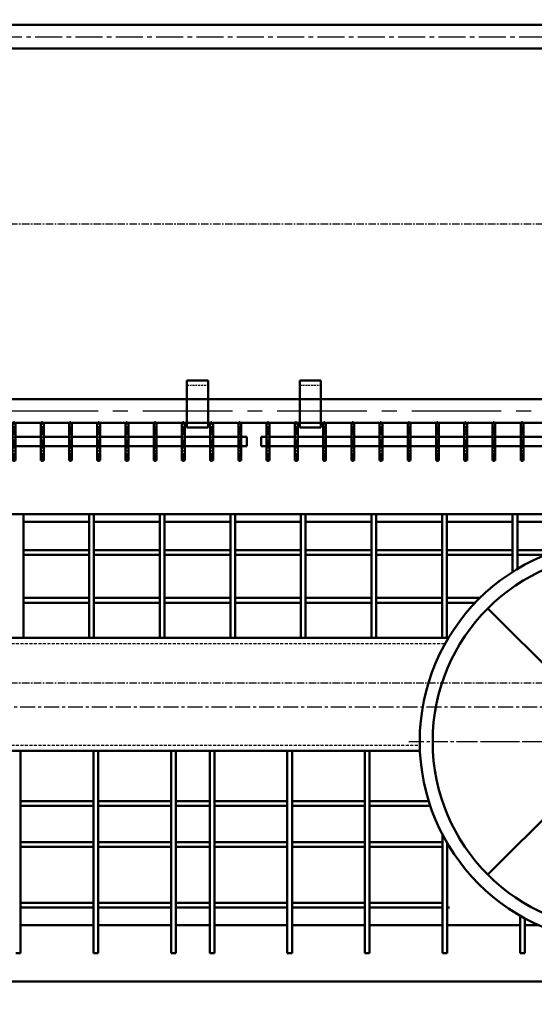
# Model space of a CAD drawing. Header units: millimetres. Extents: x 42975 to 708721, y 118172 to 172014.
# Tile 6 of 256: x 311421 to 312515, y 130579 to 132671. Entities that reach past the tile are written whole.
import ezdxf

# ---------------------------------------------------------------- set-up
doc = ezdxf.new("R2010")
doc.units = ezdxf.units.MM
for name, pattern in [('CENTER', [50.8, 31.75, -6.35, 6.35, -6.35]), ('CENTER2', [28.575, 19.05, -3.175, 3.175, -3.175]), ('HIDDEN', [9.525, 6.35, -3.175]), ('PHANTOM', [63.5, 31.75, -6.35, 6.35, -6.35, 6.35, -6.35]), ('осевая', [50.8, 31.75, -6.35, 6.35, -6.35]), ('штриховая 04-2', [6, 4, -2])]:
    doc.linetypes.add(name, pattern=pattern)
doc.layers.get('Defpoints').update_dxf_attribs({"color": 8})
for name, color, linetype in [('Cen', 5, 'CENTER'), ('Hide', 2, 'HIDDEN'), ('Phan', 5, 'PHANTOM'), ('ОЗиМ Оси', 4, 'CENTER2'), ('ОЗИМ_Размеры', 7, 'Continuous')]:
    doc.layers.add(name, color=color, linetype=linetype)
for name, color, linetype, lineweight in [('ГТО-2_Оси_025', 6, 'осевая', 25), ('ОЗиМ Линии', 7, 'Continuous', 25), ('ОЗиМ Металл', 1, 'Continuous', 50), ('ОЗиМ Металл штрих', 230, 'штриховая 04-2', 25), ('ОЗиМ Размеры', 2, 'Continuous', 25)]:
    doc.layers.add(name, color=color, linetype=linetype, lineweight=lineweight)
doc.styles.add('RomanS', font='romans.shx', dxfattribs={"width": 0.7})
doc.dimstyles.new('M100', dxfattribs={"dimscale": 100, "dimtxt": 3, "dimasz": 2, "dimexe": 1.25, "dimexo": 0.625, "dimtad": 3, "dimtoh": 1, "dimdec": 0, "dimtxsty": 'RomanS', "dimblk": 'OBLIQUE', "dimcen": 3, "dimclrt": 2, "dimaunit": 1, "dimadec": 4, "dimazin": 0, "dimtfac": 1, "dimtdec": 0, "dimtmove": 0, "dimatfit": 3, "dimfxl": 1, "dimtfill": 1, "dimarcsym": 0})

# ---------------------------------------------------------------- blocks, each defined once
blk = doc.blocks.new('_Oblique')
at = {"color": 0, "linetype": 'ByBlock', "lineweight": -2}
blk.add_line((-0.5, -0.5), (0.5, 0.5), dxfattribs=at)
blk = doc.blocks.new('*D51')
at = {"layer": 'Defpoints', "color": 0, "transparency": 16777216}
for p in [(370324.6, 134437.2), (307024.6, 128737.2), (370324.6, 121155.3)]:
    blk.add_point(p, dxfattribs=at)
at = {"layer": 'ОЗИМ_Размеры', "color": 0, "lineweight": -2, "transparency": 16777216}
for p, q in [((370324.6, 134374.7), (370324.6, 121030.3)), ((307024.6, 128674.7), (307024.6, 121030.3)), ((307024.6, 121155.3), (370324.6, 121155.3))]:
    blk.add_line(p, q, dxfattribs=at)
at = {"layer": 'ОЗИМ_Размеры', "color": 0, "lineweight": -2, "transparency": 16777216, "xscale": 200, "yscale": 200, "zscale": 200, "rotation": 180}
blk.add_blockref('_Oblique', (307024.6, 121155.3), dxfattribs=at)
at = {"layer": 'ОЗИМ_Размеры', "color": 0, "lineweight": -2, "transparency": 16777216, "xscale": 200, "yscale": 200, "zscale": 200}
blk.add_blockref('_Oblique', (370324.6, 121155.3), dxfattribs=at)
at = {"layer": 'ОЗИМ_Размеры', "color": 2, "transparency": 16777216, "insert": (338674.6, 121367.8), "char_height": 300, "attachment_point": 5, "style": 'RomanS', "bg_fill": 3, "box_fill_scale": 1.1, "bg_fill_color": 256, "bg_fill_true_color": 13158600, "bg_fill_transparency": 0}
blk.add_mtext('63300', dxfattribs=at)
blk = doc.blocks.new('A$C1C0F1248')
at = {"layer": 'Cen'}
for p, q in [((2741.5, -772.7, 0), (-2193.5, -773.1, 0)), ((-274, -845.9, 0), (624.4, -845.9, 0))]:
    blk.add_line(p, q, dxfattribs=at)
at = {"layer": 'Hide'}
for p, q in [((-2128.5, -637.9, 0), (-196.9, -637.9, 0)), ((-2128.5, -853.9, 0), (-250.9, -853.9, 0))]:
    blk.add_line(p, q, dxfattribs=at)
at = {"layer": 'Phan'}
for p, q in [((-223.5, -845.9, 0), (576.5, -845.9, 0)), ((-192.5, -1069.9, 0), (-187.6, -1069.9, 0))]:
    blk.add_line(p, q, dxfattribs=at)
at = {"layer": 'ОЗиМ Металл'}
for p, q in [((-2043.5, -362.9, 0), (2396.5, -362.9, 0)), ((-1103.5, -362.9, 0), (-1093.5, -362.9, 0)), ((-1093.5, -625.9, 0), (-1093.5, -362.9, 0)), ((-953.5, -362.9, 0), (-943.5, -362.9, 0)), ((-953.5, -362.9, 0), (-953.5, -625.9, 0)), ((-943.5, -625.9, 0), (-943.5, -362.9, 0)), ((-803.5, -362.9, 0), (-793.5, -362.9, 0)), ((-803.5, -362.9, 0), (-803.5, -625.9, 0)), ((-793.5, -625.9, 0), (-793.5, -362.9, 0)), ((-653.5, -362.9, 0), (-643.5, -362.9, 0)), ((-653.5, -362.9, 0), (-653.5, -625.9, 0)), ((-643.5, -625.9, 0), (-643.5, -362.9, 0)), ((-503.5, -362.9, 0), (-493.5, -362.9, 0)), ((-503.5, -362.9, 0), (-503.5, -625.9, 0)), ((-493.5, -625.9, 0), (-493.5, -362.9, 0)), ((-353.5, -362.9, 0), (-343.5, -362.9, 0)), ((-353.5, -362.9, 0), (-353.5, -625.9, 0)), ((-343.5, -625.9, 0), (-343.5, -362.9, 0)), ((-203.5, -362.9, 0), (-193.5, -362.9, 0)), ((-203.5, -362.9, 0), (-203.5, -625.9, 0)), ((-193.5, -625.9, 0), (-193.5, -362.9, 0)), ((-53.5, -362.9, 0), (-43.5, -362.9, 0)), ((-53.5, -362.9, 0), (-53.5, -485.6, 0)), ((-43.5, -479.4, 0), (-43.5, -362.9, 0)), ((-1093.5, -378.9, 0), (-953.5, -378.9, 0)), ((-943.5, -378.9, 0), (-803.5, -378.9, 0)), ((-793.5, -378.9, 0), (-653.5, -378.9, 0)), ((-643.5, -378.9, 0), (-503.5, -378.9, 0)), ((-493.5, -378.9, 0), (-353.5, -378.9, 0)), ((-343.5, -378.9, 0), (-203.5, -378.9, 0)), ((-193.5, -378.9, 0), (-53.5, -378.9, 0)), ((-43.5, -378.9, 0), (96.5, -378.9, 0)), ((-1093.5, -439.4, 0), (-953.5, -439.4, 0)), ((-1093.5, -449.4, 0), (-953.5, -449.4, 0)), ((-943.5, -439.4, 0), (-803.5, -439.4, 0)), ((-943.5, -449.4, 0), (-803.5, -449.4, 0)), ((-793.5, -439.4, 0), (-653.5, -439.4, 0)), ((-793.5, -449.4, 0), (-653.5, -449.4, 0)), ((-643.5, -439.4, 0), (-503.5, -439.4, 0)), ((-643.5, -449.4, 0), (-503.5, -449.4, 0)), ((-493.5, -439.4, 0), (-353.5, -439.4, 0)), ((-493.5, -449.4, 0), (-353.5, -449.4, 0)), ((-343.5, -439.4, 0), (-203.5, -439.4, 0)), ((-343.5, -449.4, 0), (-203.5, -449.4, 0)), ((-193.5, -439.4, 0), (-53.5, -439.4, 0)), ((-193.5, -449.4, 0), (-53.5, -449.4, 0)), ((-43.5, -439.4, 0), (44.2, -439.4, 0)), ((-43.5, -449.4, 0), (16.7, -449.4, 0)), ((-1093.5, -540.9, 0), (-953.5, -540.9, 0)), ((-943.5, -540.9, 0), (-803.5, -540.9, 0)), ((-793.5, -540.9, 0), (-653.5, -540.9, 0)), ((-643.5, -540.9, 0), (-503.5, -540.9, 0)), ((-493.5, -540.9, 0), (-353.5, -540.9, 0)), ((-343.5, -540.9, 0), (-203.5, -540.9, 0)), ((-193.5, -540.9, 0), (-123, -540.9, 0)), ((-1093.5, -550.9, 0), (-953.5, -550.9, 0)), ((-943.5, -550.9, 0), (-803.5, -550.9, 0)), ((-793.5, -550.9, 0), (-653.5, -550.9, 0)), ((-643.5, -550.9, 0), (-503.5, -550.9, 0)), ((-493.5, -550.9, 0), (-353.5, -550.9, 0)), ((-343.5, -550.9, 0), (-203.5, -550.9, 0)), ((-193.5, -550.9, 0), (-132.8, -550.9, 0)), ((-106.3, -1128.8, 0), (459.4, -563.1, 0)), ((459.4, -1128.8, 0), (-106.3, -563.1, 0)), ((459.4, -1128.8, 0), (-106.3, -563.1, 0)), ((459.4, -1128.8, 0), (-106.3, -563.1, 0)), ((-2128.5, -625.9, 0), (-190, -625.9, 0)), ((-2042.5, -865.9, 0), (-250.5, -865.9, 0)), ((-1099.5, -865.9, 0), (-1099.5, -1295.9, 0)), ((-944.5, -1295.9, 0), (-944.5, -865.9, 0)), ((-934.5, -865.9, 0), (-934.5, -1295.9, 0)), ((-779.5, -1295.9, 0), (-779.5, -865.9, 0)), ((-769.5, -865.9, 0), (-769.5, -1295.9, 0)), ((-697.5, -1295.9, 0), (-697.5, -865.9, 0)), ((-687.5, -865.9, 0), (-687.5, -1295.9, 0)), ((-532.5, -1295.9, 0), (-532.5, -865.9, 0)), ((-522.5, -865.9, 0), (-522.5, -1295.9, 0)), ((-367.5, -1295.9, 0), (-367.5, -865.9, 0)), ((-357.5, -865.9, 0), (-357.5, -1295.9, 0)), ((-1099.5, -972.7, 0), (-944.5, -972.7, 0)), ((-1099.5, -982.7, 0), (-944.5, -982.7, 0)), ((-934.5, -972.7, 0), (-779.5, -972.7, 0)), ((-934.5, -982.7, 0), (-779.5, -982.7, 0)), ((-769.5, -972.7, 0), (-697.5, -972.7, 0)), ((-769.5, -982.7, 0), (-697.5, -982.7, 0)), ((-687.5, -972.7, 0), (-532.5, -972.7, 0)), ((-687.5, -982.7, 0), (-532.5, -982.7, 0)), ((-522.5, -972.7, 0), (-367.5, -972.7, 0)), ((-522.5, -982.7, 0), (-367.5, -982.7, 0)), ((-357.5, -972.7, 0), (-231.7, -972.7, 0)), ((-357.5, -982.7, 0), (-228.5, -982.7, 0)), ((-202.5, -1295.9, 0), (-202.5, -1043.7, 0)), ((-1099.5, -1059.9, 0), (-944.5, -1059.9, 0)), ((-934.5, -1059.9, 0), (-779.5, -1059.9, 0)), ((-769.5, -1059.9, 0), (-697.5, -1059.9, 0)), ((-687.5, -1059.9, 0), (-532.5, -1059.9, 0)), ((-522.5, -1059.9, 0), (-367.5, -1059.9, 0)), ((-357.5, -1059.9, 0), (-202.5, -1059.9, 0)), ((-192.5, -1061.8, 0), (-192.5, -1295.9, 0)), ((-1099.5, -1069.9, 0), (-944.5, -1069.9, 0)), ((-934.5, -1069.9, 0), (-779.5, -1069.9, 0)), ((-769.5, -1069.9, 0), (-697.5, -1069.9, 0)), ((-687.5, -1069.9, 0), (-532.5, -1069.9, 0)), ((-522.5, -1069.9, 0), (-367.5, -1069.9, 0)), ((-357.5, -1069.9, 0), (-202.5, -1069.9, 0)), ((-1099.5, -1188.8, 0), (-944.5, -1188.8, 0)), ((-934.5, -1188.8, 0), (-779.5, -1188.8, 0)), ((-769.5, -1188.8, 0), (-697.5, -1188.8, 0)), ((-687.5, -1188.8, 0), (-532.5, -1188.8, 0)), ((-522.5, -1188.8, 0), (-367.5, -1188.8, 0)), ((-357.5, -1188.8, 0), (-202.5, -1188.8, 0)), ((-1099.5, -1198.8, 0), (-944.5, -1198.8, 0)), ((-934.5, -1198.8, 0), (-779.5, -1198.8, 0)), ((-769.5, -1198.8, 0), (-697.5, -1198.8, 0)), ((-687.5, -1198.8, 0), (-532.5, -1198.8, 0)), ((-522.5, -1198.8, 0), (-367.5, -1198.8, 0)), ((-357.5, -1198.8, 0), (-202.5, -1198.8, 0)), ((-192.5, -1198.8, 0), (-187.6, -1198.8, 0)), ((-37.5, -1295.9, 0), (-37.5, -1216, 0)), ((-27.5, -1221.6, 0), (-27.5, -1295.9, 0)), ((-1099.5, -1235.9, 0), (-944.5, -1235.9, 0)), ((-934.5, -1235.9, 0), (-779.5, -1235.9, 0)), ((-769.5, -1235.9, 0), (-697.5, -1235.9, 0)), ((-687.5, -1235.9, 0), (-532.5, -1235.9, 0)), ((-522.5, -1235.9, 0), (-367.5, -1235.9, 0)), ((-357.5, -1235.9, 0), (-202.5, -1235.9, 0)), ((-192.5, -1235.9, 0), (-37.5, -1235.9, 0)), ((-27.5, -1235.9, 0), (1.5, -1235.9, 0)), ((-1109.5, -1295.9, 0), (-1099.5, -1295.9, 0)), ((-944.5, -1295.9, 0), (-934.5, -1295.9, 0)), ((-779.5, -1295.9, 0), (-769.5, -1295.9, 0)), ((-697.5, -1295.9, 0), (-687.5, -1295.9, 0)), ((-532.5, -1295.9, 0), (-522.5, -1295.9, 0)), ((-367.5, -1295.9, 0), (-357.5, -1295.9, 0)), ((-202.5, -1295.9, 0), (-192.5, -1295.9, 0)), ((-37.5, -1295.9, 0), (-27.5, -1295.9, 0)), ((-2064.5, -1355.9, 0), (2417.5, -1355.9, 0))]:
    blk.add_line(p, q, dxfattribs=at)
for radius in [427.5, 400]:
    blk.add_circle((176.5, -845.9, 0), radius, dxfattribs=at)
blk = doc.blocks.new('ОЗиМ_Реш.план')
at = {"layer": 'ОЗиМ Металл'}
for p, q in [((17, 83.5), (17, 3.5)), ((17, 83.5), (23, 83.5)), ((23, 3.5), (23, 83.5)), ((77, 83.5), (77, 3.5)), ((77, 83.5), (83, 83.5)), ((83, 3.5), (83, 83.5)), ((137, 83.5), (137, 3.5)), ((137, 83.5), (143, 83.5)), ((143, 3.5), (143, 83.5)), ((197, 83.5), (197, 3.5)), ((197, 83.5), (203, 83.5)), ((203, 3.5), (203, 83.5)), ((257, 83.5), (257, 3.5)), ((257, 83.5), (263, 83.5)), ((263, 3.5), (263, 83.5)), ((317, 83.5), (317, 3.5)), ((317, 83.5), (323, 83.5)), ((323, 3.5), (323, 83.5)), ((377, 83.5), (377, 3.5)), ((377, 83.5), (383, 83.5)), ((383, 3.5), (383, 83.5)), ((437, 83.5), (437, 3.5)), ((437, 83.5), (443, 83.5)), ((443, 3.5), (443, 83.5)), ((497, 83.5), (497, 3.5)), ((497, 83.5), (503, 83.5)), ((503, 3.5), (503, 83.5)), ((557, 83.5), (557, 3.5)), ((557, 83.5), (563, 83.5)), ((563, 3.5), (563, 83.5)), ((617, 83.5), (617, 3.5)), ((617, 83.5), (623, 83.5)), ((623, 3.5), (623, 83.5)), ((677, 83.5), (677, 3.5)), ((677, 83.5), (683, 83.5)), ((683, 3.5), (683, 83.5)), ((737, 83.5), (737, 3.5)), ((737, 83.5), (743, 83.5)), ((743, 3.5), (743, 83.5)), ((797, 83.5), (797, 3.5)), ((797, 83.5), (803, 83.5)), ((803, 3.5), (803, 83.5)), ((857, 83.5), (857, 3.5)), ((857, 83.5), (863, 83.5)), ((863, 3.5), (863, 83.5)), ((917, 83.5), (917, 3.5)), ((917, 83.5), (923, 83.5)), ((923, 3.5), (923, 83.5)), ((977, 83.5), (977, 3.5)), ((977, 83.5), (983, 83.5)), ((983, 3.5), (983, 83.5)), ((1037, 83.5), (1037, 3.5)), ((1037, 83.5), (1043, 83.5)), ((1043, 3.5), (1043, 83.5)), ((1097, 83.5), (1097, 3.5)), ((1097, 83.5), (1103, 83.5)), ((1103, 3.5), (1103, 83.5)), ((1157, 83.5), (1157, 3.5)), ((1157, 83.5), (1163, 83.5)), ((1163, 3.5), (1163, 83.5)), ((1217, 83.5), (1217, 3.5)), ((1217, 83.5), (1223, 83.5)), ((1223, 3.5), (1223, 83.5)), ((1277, 83.5), (1277, 3.5)), ((1277, 83.5), (1283, 83.5)), ((1283, 3.5), (1283, 83.5)), ((1337, 83.5), (1337, 3.5)), ((1337, 83.5), (1343, 83.5)), ((1343, 3.5), (1343, 83.5)), ((1397, 83.5), (1397, 3.5)), ((1397, 83.5), (1403, 83.5)), ((1403, 3.5), (1403, 83.5)), ((1457, 83.5), (1457, 3.5)), ((1457, 83.5), (1463, 83.5)), ((1463, 3.5), (1463, 83.5)), ((1517, 83.5), (1517, 3.5)), ((1517, 83.5), (1523, 83.5)), ((1523, 3.5), (1523, 83.5)), ((5, 53.5), (17, 53.5)), ((5, 53.5), (5, 33.5)), ((23, 53.5), (77, 53.5)), ((83, 53.5), (137, 53.5)), ((143, 53.5), (197, 53.5)), ((203, 53.5), (257, 53.5)), ((263, 53.5), (317, 53.5)), ((323, 53.5), (377, 53.5)), ((383, 53.5), (437, 53.5)), ((443, 53.5), (497, 53.5)), ((503, 53.5), (557, 53.5)), ((563, 53.5), (617, 53.5)), ((623, 53.5), (677, 53.5)), ((683, 53.5), (737, 53.5)), ((743, 53.5), (797, 53.5)), ((803, 53.5), (857, 53.5)), ((863, 53.5), (917, 53.5)), ((923, 53.5), (977, 53.5)), ((983, 53.5), (1037, 53.5)), ((1043, 53.5), (1097, 53.5)), ((1103, 53.5), (1157, 53.5)), ((1163, 53.5), (1217, 53.5)), ((1223, 53.5), (1277, 53.5)), ((1283, 53.5), (1337, 53.5)), ((1343, 53.5), (1397, 53.5)), ((1403, 53.5), (1457, 53.5)), ((1463, 53.5), (1517, 53.5)), ((1535, 53.5), (1523, 53.5)), ((1535, 53.5), (1535, 33.5)), ((5, 33.5), (17, 33.5)), ((23, 33.5), (77, 33.5)), ((83, 33.5), (137, 33.5)), ((143, 33.5), (197, 33.5)), ((203, 33.5), (257, 33.5)), ((263, 33.5), (317, 33.5)), ((323, 33.5), (377, 33.5)), ((383, 33.5), (437, 33.5)), ((443, 33.5), (497, 33.5)), ((503, 33.5), (557, 33.5)), ((563, 33.5), (617, 33.5)), ((623, 33.5), (677, 33.5)), ((683, 33.5), (737, 33.5)), ((743, 33.5), (797, 33.5)), ((803, 33.5), (857, 33.5)), ((863, 33.5), (917, 33.5)), ((923, 33.5), (977, 33.5)), ((983, 33.5), (1037, 33.5)), ((1043, 33.5), (1097, 33.5)), ((1103, 33.5), (1157, 33.5)), ((1163, 33.5), (1217, 33.5)), ((1223, 33.5), (1277, 33.5)), ((1283, 33.5), (1337, 33.5)), ((1343, 33.5), (1397, 33.5)), ((1403, 33.5), (1457, 33.5)), ((1463, 33.5), (1517, 33.5)), ((1535, 33.5), (1523, 33.5)), ((17, 3.5), (23, 3.5)), ((77, 3.5), (83, 3.5)), ((137, 3.5), (143, 3.5)), ((197, 3.5), (203, 3.5)), ((257, 3.5), (263, 3.5)), ((317, 3.5), (323, 3.5)), ((377, 3.5), (383, 3.5)), ((437, 3.5), (443, 3.5)), ((497, 3.5), (503, 3.5)), ((557, 3.5), (563, 3.5)), ((617, 3.5), (623, 3.5)), ((677, 3.5), (683, 3.5)), ((737, 3.5), (743, 3.5)), ((797, 3.5), (803, 3.5)), ((857, 3.5), (863, 3.5)), ((917, 3.5), (923, 3.5)), ((977, 3.5), (983, 3.5)), ((1037, 3.5), (1043, 3.5)), ((1097, 3.5), (1103, 3.5)), ((1157, 3.5), (1163, 3.5)), ((1217, 3.5), (1223, 3.5)), ((1277, 3.5), (1283, 3.5)), ((1337, 3.5), (1343, 3.5)), ((1397, 3.5), (1403, 3.5)), ((1457, 3.5), (1463, 3.5)), ((1517, 3.5), (1523, 3.5))]:
    blk.add_line(p, q, dxfattribs=at)
at = {"layer": 'ОЗиМ Оси'}
for p, q in [((20, 0), (20, 86.7)), ((80, 0), (80, 86.7)), ((140, 0), (140, 86.7)), ((200, 0), (200, 86.7)), ((260, 0), (260, 86.7)), ((320, 0), (320, 86.7)), ((380, 0), (380, 86.7)), ((440, 0), (440, 86.7)), ((500, 0), (500, 86.7)), ((560, 0), (560, 86.7)), ((620, 0), (620, 86.7)), ((680, 0), (680, 86.7)), ((740, 0), (740, 86.7)), ((800, 0), (800, 86.7)), ((860, 0), (860, 86.7)), ((920, 0), (920, 86.7)), ((980, 0), (980, 86.7)), ((1040, 0), (1040, 86.7)), ((1100, 0), (1100, 86.7)), ((1160, 0), (1160, 86.7)), ((1220, 0), (1220, 86.7)), ((1280, 0), (1280, 86.7)), ((1340, 0), (1340, 86.7)), ((1400, 0), (1400, 86.7)), ((1460, 0), (1460, 86.7)), ((1520, 0), (1520, 86.7))]:
    blk.add_line(p, q, dxfattribs=at)
blk = doc.blocks.new('Блок крепления панели ст')
at = {"layer": 'ОЗиМ Металл'}
for p, q in [((-16742.7, -79.6), (-16742.7, -179.6)), ((-16697.7, -79.6), (-16742.7, -79.6)), ((-16697.7, -79.6), (-16697.7, -179.6)), ((-16697.7, -179.6), (-16742.7, -179.6))]:
    blk.add_line(p, q, dxfattribs=at)
at = {"layer": 'ОЗиМ Металл штрих'}
blk.add_line((-16697.7, -89.6), (-16742.7, -89.6), dxfattribs=at)
blk = doc.blocks.new('A$C248B62E5')
at = {"layer": 'ОЗиМ Металл'}
for points in [[(-405, 445.1), (-5295, 445.1)], [(-405, 395.1), (-5295, 395.1)], [(-5295, -350), (-405, -350)], [(-405, -400), (-5295, -400)]]:
    blk.add_lwpolyline(points, dxfattribs=at)
at = {"layer": 'ОЗиМ Оси', "ltscale": 3}
blk.add_line((-5295, 420.1), (-405, 420.1), dxfattribs=at)
at = {"layer": 'ОЗиМ Оси', "ltscale": 10}
blk.add_line((-5295, -375), (-405, -375), dxfattribs=at)
at = {"layer": 'ОЗиМ Линии', "xscale": -1}
for p in [(-20470.2, -230.4), (-20230.2, -230.4)]:
    blk.add_blockref('Блок крепления панели ст', p, dxfattribs=at)
at = {"layer": 'ОЗиМ Размеры', "xscale": -1}
blk.add_blockref('ОЗиМ_Реш.план', (-3640, -483.5), dxfattribs=at)
at = {"layer": 'ОЗиМ Размеры'}
blk.add_blockref('ОЗиМ_Реш.план', (-3620, -483.5), dxfattribs=at)

msp = doc.modelspace()

# ---------------------------------------------------------------- dimensions: what is measured, and where the dimension line sits
at = {"layer": 'ОЗИМ_Размеры'}
dim = msp.add_linear_dim(base=(370324.6, 121155.3), p1=(307024.6, 128737.2), p2=(370324.6, 134437.2), dimstyle='M100', dxfattribs=at)
dim.commit()
dim.dimension.update_dxf_attribs({"geometry": '*D51', "text_midpoint": (338674.6, 121367.8)})

# ---------------------------------------------------------------- next in the draw order: linework, layer by layer
at = {"layer": 'ГТО-2_Оси_025', "ltscale": 0.5}
for p, q in [((310080, 132237.2), (316638.7, 132237.2)), ((310080, 131262.2), (316290.9, 131262.2))]:
    msp.add_line(p, q, dxfattribs=at)

# ---------------------------------------------------------------- next in the draw order: block references
at = {"color": 5}
for name, p in [('A$C248B62E5', (315549.5, 132214.7)), ('A$C1C0F1248', (312522.9, 131983.1, 0))]:
    msp.add_blockref(name, p, dxfattribs=at)

doc.saveas('drawing.dxf')
